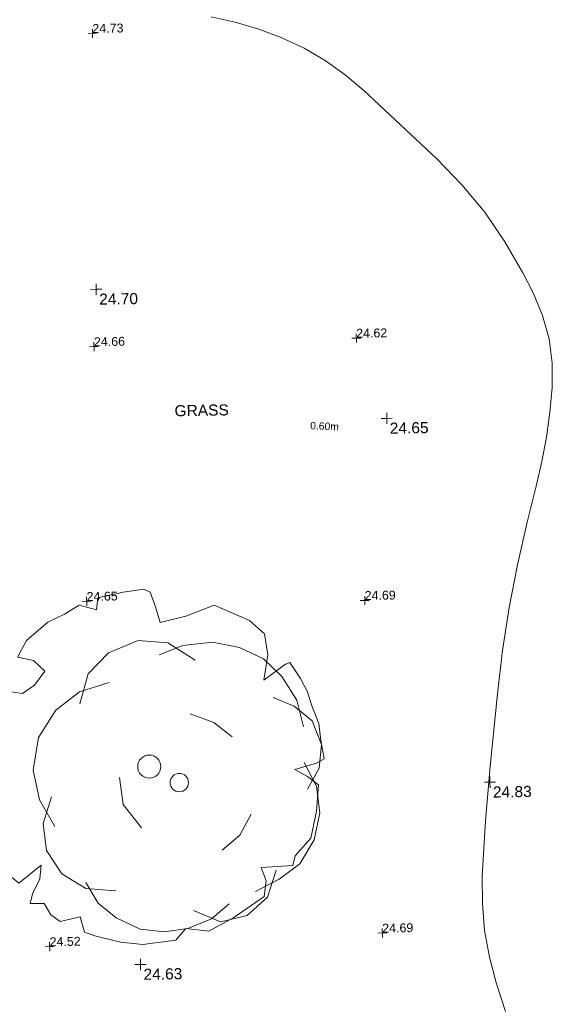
# Model space of a CAD drawing. Header units: millimetres. Extents: x -287732 to 520720, y -88450 to 287754.
# Tile 10 of 256: x -254528 to -236534, y 7672 to 40935. Entities that reach past the tile are written whole.
import ezdxf

# ---------------------------------------------------------------- set-up
doc = ezdxf.new("R2010")
doc.units = ezdxf.units.MM
doc.linetypes.add('IMPORT-UG_ELEC_LV_QLB2 _2_', pattern=[2700, 1500, -300, 0, -250, 150, -300, 0, -200])
doc.linetypes.add('IMPORT-UG_ELEC_STREET LIGHTING_QLB2 _2_', pattern=[2700, 1500, -300, 0, -250, 150, -300, 0, -200])
for name, color, linetype, lineweight, true_color in [('00_TOPO_LEVEL_SPOT', 7, 'Continuous', 9, 0x666666), ('00_TOPO_TREE', 7, 'Continuous', 9, 0x666666), ('12333-PUM-2D-U-0001-C01 - Rev2_REVIT IMPORT_dwg', 7, 'Continuous', 9, 0x767676), ('CONTOURS_MINOR', 7, 'Continuous', 9, 0x00a5a5), ('PUM-ELECTRIC-LV-QLB2', 1, 'IMPORT-UG_ELEC_LV_QLB2 _2_', 9, 0xff0000), ('SPOT_HEIGHTS_LVL', 7, 'Continuous', 9, 0x00a500), ('TREE', 7, 'Continuous', 9, 0x00a500)]:
    doc.layers.add(name, color=color, linetype=linetype, lineweight=lineweight, true_color=true_color)
doc.layers.add('00_TOPO_SURVEY_TEXT', color=7, linetype='Continuous', lineweight=9)
doc.styles.add('Arial_1', font='arial.ttf', dxfattribs={"height": 250})
doc.styles.add('Arial_3', font='arial.ttf', dxfattribs={"height": 300})
doc.styles.add('Swis721 Lt BT_2', font='swissl.ttf', dxfattribs={"height": 375})

# ---------------------------------------------------------------- blocks, each defined once
blk = doc.blocks.new('12333-PUM-2D-U-0001-C01 - Rev2_REVIT IMPORT_dwg_CONIFEROUS_TREE-2077075-Site Location Plan Proposed')
at = {"layer": '00_TOPO_TREE', "color": 254, "true_color": 0xcccccc, "flags": 128}
for points in [[(533649808, 725577647), (533650109, 725578653), (533650813, 725579357), (533651819, 725579759), (533652825, 725579659), (533653731, 725579055)], [(533652524, 725579256), (533653328, 725579558), (533654334, 725579659), (533655240, 725579458), (533656044, 725579055), (533656648, 725578452), (533657151, 725577647), (533657352, 725576742)], [(533648902, 725573523), (533648399, 725574428), (533648198, 725575434), (533648399, 725576540), (533649003, 725577446), (533649808, 725578049), (533650813, 725578351)], [(533656346, 725577748), (533657050, 725577446), (533657654, 725576943), (533657956, 725576138), (533657855, 725575333), (533657453, 725574629)], [(533653529, 725577245), (533654334, 725576943), (533654938, 725576440)], [(533657352, 725575535), (533657754, 725574730), (533657855, 725573824), (533657654, 725572919), (533657151, 725572114), (533656447, 725571611), (533655642, 725571209)], [(533651819, 725573422), (533651216, 725574227), (533651115, 725575132)], [(533650914, 725571310), (533649908, 725571410), (533649103, 725571913), (533648600, 725572718), (533648500, 725573623), (533648802, 725574529)], [(533655541, 725573824), (533655139, 725573120), (533654535, 725572617)], [(533656346, 725571913), (533656044, 725571008), (533655340, 725570404), (533654435, 725570203), (533653529, 725570605)], [(533654737, 725570807), (533654133, 725570304), (533653328, 725570002), (533652524, 725569901), (533651719, 725570002), (533650914, 725570404), (533650311, 725570907), (533649908, 725571611)]]:
    blk.add_lwpolyline(points, dxfattribs=at)
at = {"layer": '00_TOPO_TREE', "color": 254, "true_color": 0xcccccc}
blk.add_circle((533653127, 725574931), 310, dxfattribs=at)
blk = doc.blocks.new('12333-PUM-2D-U-0001-C01 - Rev2_REVIT IMPORT_dwg_MM-2077200-Site Location Plan Proposed')
at = {"layer": '00_TOPO_LEVEL_SPOT', "color": 254, "true_color": 0xcccccc, "flags": 128}
for points in [[(0, -500), (0, 0), (-500, 0)], [(500, 0), (0, 0), (0, 500)]]:
    blk.add_lwpolyline(points, dxfattribs=at)
blk = doc.blocks.new('12333-PUM-2D-U-0001-C01 - Rev2_REVIT IMPORT_dwg_MGS62954_T2_Galway_ITM_3d_Rev1-2077680-Site Location Plan Proposed')
at = {"xscale": 0.375, "yscale": 0.375, "zscale": 0.375}
for p in [(533650610, 725591640), (533660350, 725587110), (533663620, 725574760), (533651710, 725568810)]:
    blk.add_blockref('12333-PUM-2D-U-0001-C01 - Rev2_REVIT IMPORT_dwg_MM-2077200-Site Location Plan Proposed', p, dxfattribs=at)
blk.add_blockref('12333-PUM-2D-U-0001-C01 - Rev2_REVIT IMPORT_dwg_CONIFEROUS_TREE-2077075-Site Location Plan Proposed', (0, 0))
at = {"layer": '00_TOPO_LEVEL_SPOT', "char_height": 375, "width": 1495.9, "attachment_point": 1, "line_spacing_factor": 1.005062, "style": 'Swis721 Lt BT_2'}
for s, insert in [('24.70', (533650705, 725591493)), ('24.65', (533660445, 725586963)), ('24.83', (533663715, 725574613)), ('24.63', (533651805, 725568663))]:
    blk.add_mtext(s, dxfattribs=dict(at, insert=insert))
at = {"layer": '00_TOPO_SURVEY_TEXT', "color": 251, "true_color": 0x666666, "insert": (533653185, 725587680), "char_height": 375, "width": 2018.28, "attachment_point": 1, "line_spacing_factor": 1.005062, "style": 'Swis721 Lt BT_2'}
blk.add_mtext('GRASS', dxfattribs=at)
blk = doc.blocks.new('12333-PUM-2D-U-0001-C01 - Rev2_REVIT IMPORT_dwg_TREE_1-2077794-Site Location Plan Proposed')
at = {"layer": 'TREE', "color": 9, "true_color": 0xaae1aa, "flags": 128}
blk.add_lwpolyline([(8272, -35164), (8768, -34874), (9348, -35044), (9408, -34633), (10266, -34463), (10967, -34367), (11173, -34476), (11342, -34971), (11499, -35503), (12369, -35309), (13324, -34947), (14508, -35491), (15015, -35950), (15112, -36663), (14967, -37509), (15704, -36989), (15849, -36929), (16200, -37485), (16429, -37932), (16574, -38415), (16792, -39007), (16852, -39587), (16949, -40204), (16695, -40349), (15958, -40554), (16381, -40796), (16744, -41086), (16659, -41968), (16453, -42874), (15922, -43466), (15837, -43793), (14762, -43841), (14919, -44288), (14846, -44820), (13807, -45509), (12961, -45956), (12176, -45859), (11837, -46246), (10725, -46367), (9964, -46282), (9106, -46053), (8756, -45920), (8623, -45400), (7946, -45545), (7632, -45315), (7414, -44929), (6943, -44917), (7027, -44590), (7281, -44095), (7330, -43636), (6568, -44228), (6182, -43889), (5916, -43273), (5783, -42790), (5408, -42065), (5372, -41533), (5215, -41207), (5759, -40687), (5940, -40397), (5444, -40022), (5130, -39914), (5251, -39249), (5372, -38379), (5481, -37944), (6037, -37944), (6194, -37726), (6798, -37823), (7209, -37545), (7571, -37086), (7197, -36711), (6653, -36590), (6967, -36034), (7704, -35430)], close=True, dxfattribs=at)
blk = doc.blocks.new('12333-PUM-2D-U-0001-C01 - Rev2_REVIT IMPORT_dwg_SPOT-2077775-Site Location Plan Proposed')
at = {"layer": 'SPOT_HEIGHTS_LVL', "color": 9, "true_color": 0xaae1aa}
for p, q in [((-500, 0), (500, 0)), ((0, 500), (0, -500))]:
    blk.add_line(p, q, dxfattribs=at)
blk = doc.blocks.new('12333-PUM-2D-U-0001-C01 - Rev2_REVIT IMPORT_dwg-1620468-Site Location Plan Proposed')
at = {"layer": 'CONTOURS_MINOR', "color": 254, "true_color": 0xaae1e1, "flags": 128}
blk.add_lwpolyline([(22931, -48843), (22645, -47903), (22425, -47006), (22271, -46101), (22216, -45185), (22226, -44262), (22295, -43333), (22372, -42405), (22462, -41478), (22562, -40552), (22842, -38114), (23042, -36654), (23287, -35202), (23596, -33763), (23949, -32332), (24277, -31118), (24477, -30296), (24649, -29469), (24778, -28634), (24880, -27794), (24888, -26963), (24807, -26149), (24592, -25359), (24288, -24586), (23955, -23911), (23361, -22851), (22701, -21840), (21941, -20901), (21114, -20011), (18691, -17656), (18065, -17111), (17405, -16616), (16696, -16195), (15953, -15824), (15175, -15525), (14385, -15269), (13576, -15078)], dxfattribs=at)
at = {"layer": 'TREE', "color": 9, "true_color": 0xaae1aa}
blk.add_circle((11040, -40367), 390, dxfattribs=at)
for name, p in [('12333-PUM-2D-U-0001-C01 - Rev2_REVIT IMPORT_dwg_MGS62954_T2_Galway_ITM_3d_Rev1-2077680-Site Location Plan Proposed', (-533641080, -725615854)), ('12333-PUM-2D-U-0001-C01 - Rev2_REVIT IMPORT_dwg_TREE_1-2077794-Site Location Plan Proposed', (0, 0))]:
    blk.add_blockref(name, p)
at = {"xscale": 0.3, "yscale": 0.3, "zscale": 0.3}
for p in [(9556, -15567), (18287, -26018), (9424, -26150), (9027, -34749), (18419, -34881), (18816, -46126), (7572, -46390)]:
    blk.add_blockref('12333-PUM-2D-U-0001-C01 - Rev2_REVIT IMPORT_dwg_SPOT-2077775-Site Location Plan Proposed', p, dxfattribs=at)
at = {"layer": 'PUM-ELECTRIC-LV-QLB2', "insert": (17171, -28845), "char_height": 250, "width": 1160.03, "attachment_point": 2, "rotation": 356.3691, "line_spacing_factor": 0.941778, "style": 'Arial_1'}
blk.add_mtext('0.60m', dxfattribs=at)
at = {"layer": 'SPOT_HEIGHTS_LVL', "char_height": 300, "width": 1256.11, "attachment_point": 1, "line_spacing_factor": 0.941778, "style": 'Arial_3'}
for s, insert in [('24.73', (9556, -15252)), ('24.66', (9424, -25835)), ('24.62', (18287, -25703)), ('24.65', (9027, -34434)), ('24.69', (18419, -34566)), ('24.69', (18816, -45811)), ('24.52', (7572, -46075))]:
    blk.add_mtext(s, dxfattribs=dict(at, insert=insert))

msp = doc.modelspace()

# ---------------------------------------------------------------- block references
at = {"layer": '12333-PUM-2D-U-0001-C01 - Rev2_REVIT IMPORT_dwg', "color": 254, "linetype": 'IMPORT-UG_ELEC_STREET LIGHTING_QLB2 _2_', "true_color": 0xffd4d4, "rotation": 0.9999999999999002}
msp.add_blockref('12333-PUM-2D-U-0001-C01 - Rev2_REVIT IMPORT_dwg-1620468-Site Location Plan Proposed', (-261895, 55870), dxfattribs=at)

doc.saveas('drawing.dxf')
